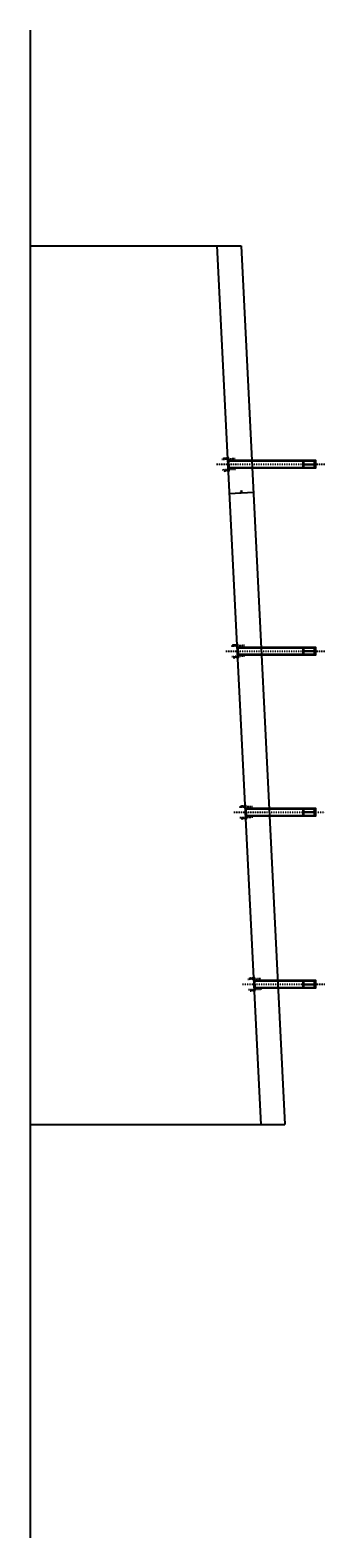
# Model space of a CAD drawing. Header units: millimetres. Extents: x -228255 to 14536, y -140109 to 119945.
# Tile 122 of 123: x -63722 to -59689, y 68814 to 89403. Entities that reach past the tile are written whole.
import ezdxf

# ---------------------------------------------------------------- set-up
doc = ezdxf.new("R2010")
doc.units = ezdxf.units.MM
doc.header["$LTSCALE"] = 2.5
for name, pattern in [('DASHDOT', [25.4, 12.7, -6.35, 0, -6.35]), ('DASHDOT2', [12.7, 6.35, -3.175, 0, -3.175]), ('DASHED2', [9.525, 6.35, -3.175])]:
    doc.linetypes.add(name, pattern=pattern)
for name, color, linetype in [('Opisy_stal', 7, 'Continuous'), ('Osie', 134, 'DASHDOT'), ('Osie_stal', 221, 'DASHDOT2'), ('Przekroj', 1, 'Continuous'), ('stal', 4, 'Continuous'), ('Stal_nw', 181, 'DASHED2'), ('Tekst', 31, 'Continuous'), ('Wymiary', 86, 'Continuous')]:
    doc.layers.add(name, color=color, linetype=linetype)
doc.styles.get("Standard").update_dxf_attribs({"font": 'romans.shx', "width": 0.65})
doc.styles.add('style3', font='romans.shx', dxfattribs={"width": 0.5})
doc.dimstyles.new('Skala_10', dxfattribs={"dimtxt": 18, "dimasz": 12, "dimexe": 10, "dimexo": 10, "dimgap": 10, "dimtad": 1, "dimdec": 0, "dimdsep": 46, "dimtxsty": 'style3', "dimblk": 'OBLIQUE', "dimcen": 0, "dimdle": 1, "dimclrd": 256, "dimclre": 256, "dimclrt": 31, "dimadec": 1, "dimazin": 0, "dimtfac": 1, "dimtdec": 0, "dimtix": 1, "dimtmove": 2, "dimatfit": 0, "dimldrblk": 'DOT', "dimfxl": 1, "dimtolj": 1, "dimtzin": 0, "dimlwd": -1, "dimlwe": -1, "dimarcsym": 0})

# ---------------------------------------------------------------- blocks, each defined once
blk = doc.blocks.new('I160PE')
for p, q in [((-41, 160), (41, 160)), ((-41, 160), (-41, 152.6)), ((-41, 152.6), (-11.5, 152.6)), ((-41, 7.4), (-11.5, 7.4)), ((-41, 7.4), (-41, 0)), ((-41, 0), (41, 0)), ((-2.5, 16.4), (-2.5, 143.6)), ((2.5, 16.4), (2.5, 143.6)), ((11.5, 152.6), (41, 152.6)), ((11.5, 7.4), (41, 7.4)), ((41, 160), (41, 152.6)), ((41, 7.4), (41, 0))]:
    blk.add_line(p, q)
for centre, start, end in [((-11.5, 143.6), 0, 90), ((-11.5, 16.4), 270, 0), ((11.5, 143.6), 90, 180), ((11.5, 16.4), 180, 270)]:
    blk.add_arc(centre, 9, start, end)
blk = doc.blocks.new('_Oblique')
at = {"color": 0, "linetype": 'ByBlock', "lineweight": -2}
blk.add_line((-0.5, -0.5), (0.5, 0.5), dxfattribs=at)
blk = doc.blocks.new('*D139')
at = {"layer": 'Defpoints', "color": 0, "ltscale": 0.5, "transparency": 16777216}
for p in [(-60997, 83092), (-60668, 83108), (-60667, 83093)]:
    blk.add_point(p, dxfattribs=at)
at = {"layer": 'Wymiary', "ltscale": 0.5, "transparency": 16777216}
for p, q in [((-60998, 83077), (-60666, 83093)), ((-60997, 83082), (-60996, 83067)), ((-60667, 83098), (-60667, 83083))]:
    blk.add_line(p, q, dxfattribs=at)
at = {"layer": 'Wymiary', "ltscale": 0.5, "transparency": 16777216, "xscale": 12, "yscale": 12, "zscale": 12}
for p, rotation in [((-60997, 83077), 182.862405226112), ((-60667, 83093), 2.862405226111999)]:
    blk.add_blockref('_Oblique', p, dxfattribs=dict(at, rotation=rotation))
at = {"layer": 'Wymiary', "color": 31, "ltscale": 0.5, "transparency": 16777216, "insert": (-60833, 83104), "char_height": 18, "attachment_point": 5, "rotation": 2.8624, "style": 'style3'}
blk.add_mtext('\\A1;330', dxfattribs=at)
blk = doc.blocks.new('_Dot')
at = {"color": 0, "linetype": 'ByBlock', "lineweight": -2}
blk.add_line((-0.5, 0), (-1, 0), dxfattribs=at)
at = {"color": 0, "linetype": 'ByBlock', "const_width": 0.5}
blk.add_lwpolyline([(-0.25, 0, 1), (0.25, 0, 1)], format="xyb", close=True, dxfattribs=at)

msp = doc.modelspace()

# ---------------------------------------------------------------- linework, layer by layer
at = {"layer": 'Opisy_stal', "ltscale": 0.5}
for p, q in [((-63721.87, 89402.71), (-63721.87, 68813.76)), ((-63721.87, 86459.24), (-60835.31, 86459.24)), ((-60835.31, 86459.24), (-60235.31, 74459.24)), ((-63721.87, 74459.24), (-60235.31, 74459.24))]:
    msp.add_line(p, q, dxfattribs=at)
at = {"layer": 'Osie', "ltscale": 0.5}
for p, q in [((-61170.96, 83474.24), (-59688.56, 83474.24)), ((-61043.46, 80924.24), (-59688.56, 80924.24)), ((-60933.46, 78724.24), (-59688.56, 78724.24)), ((-60815.96, 76374.24), (-59688.56, 76374.24))]:
    msp.add_line(p, q, dxfattribs=at)
at = {"layer": 'Osie_stal', "ltscale": 0.5}
for p, q in [((-60918.07, 83548.65), (-61097.84, 83539.66)), ((-61090.86, 83399.95), (-60911.08, 83408.94)), ((-60790.57, 80998.65), (-60970.34, 80989.66)), ((-60963.36, 80849.95), (-60783.58, 80858.94)), ((-60680.57, 78798.65), (-60860.34, 78789.66)), ((-60853.36, 78649.95), (-60673.58, 78658.94)), ((-60563.07, 76448.65), (-60742.84, 76439.66)), ((-60735.86, 76299.95), (-60556.08, 76308.94))]:
    msp.add_line(p, q, dxfattribs=at)
at = {"layer": 'Przekroj', "ltscale": 0.5}
msp.add_line((-61165.72, 86459.24), (-60565.72, 74459.24), dxfattribs=at)
at = {"layer": 'stal', "ltscale": 0.5}
for points in [[(-61020.94, 83563.53), (-61011.95, 83383.76), (-60999.96, 83384.36), (-61008.95, 83564.13)], [(-61006.96, 83524.24), (-61001.96, 83424.24), (-59818.56, 83424.24), (-59818.56, 83524.24)], [(-59818.56, 83524.24), (-59818.56, 83424.24), (-59813.56, 83424.24), (-59813.56, 83524.24)], [(-60893.44, 81013.53), (-60884.45, 80833.76), (-60872.46, 80834.36), (-60881.45, 81014.13)], [(-60879.46, 80974.24), (-60874.46, 80874.24), (-59818.56, 80874.24), (-59818.56, 80974.24)], [(-59818.56, 80974.24), (-59818.56, 80874.24), (-59813.56, 80874.24), (-59813.56, 80974.24)], [(-60783.44, 78813.53), (-60774.45, 78633.76), (-60762.46, 78634.36), (-60771.45, 78814.13)], [(-60769.46, 78774.24), (-60764.46, 78674.24), (-59818.56, 78674.24), (-59818.56, 78774.24)], [(-59818.56, 78774.24), (-59818.56, 78674.24), (-59813.56, 78674.24), (-59813.56, 78774.24)], [(-60665.94, 76463.53), (-60656.95, 76283.76), (-60644.96, 76284.36), (-60653.95, 76464.13)], [(-60651.96, 76424.24), (-60646.96, 76324.24), (-59818.56, 76324.24), (-59818.56, 76424.24)], [(-59818.56, 76424.24), (-59818.56, 76324.24), (-59813.56, 76324.24), (-59813.56, 76424.24)]]:
    msp.add_lwpolyline(points, close=True, dxfattribs=at)
at = {"layer": 'Stal_nw', "ltscale": 0.5}
for p, q in [((-61006.71, 83519.24), (-59818.56, 83519.24)), ((-61002.21, 83429.24), (-59818.56, 83429.24)), ((-60879.21, 80969.24), (-59818.56, 80969.24)), ((-60874.71, 80879.24), (-59818.56, 80879.24)), ((-60769.21, 78769.24), (-59818.56, 78769.24)), ((-60764.71, 78679.24), (-59818.56, 78679.24)), ((-60651.71, 76419.24), (-59818.56, 76419.24)), ((-60647.21, 76329.24), (-59818.56, 76329.24))]:
    msp.add_line(p, q, dxfattribs=at)

# ---------------------------------------------------------------- block references
at = {"layer": 'Przekroj', "ltscale": 0.5, "rotation": 270}
for p in [(-59988.56, 83474.24), (-59988.56, 80924.24), (-59988.56, 78724.24), (-59988.56, 76374.24)]:
    msp.add_blockref('I160PE', p, dxfattribs=at)

# ---------------------------------------------------------------- texts
at = {"layer": 'Tekst', "ltscale": 0.5, "width": 0.65}
for p in [(-61076.29, 83544.41), (-61067.95, 83377.68), (-60948.79, 80994.41), (-60940.45, 80827.68), (-60838.79, 78794.41), (-60830.45, 78627.68), (-60721.29, 76444.41), (-60712.95, 76277.68)]:
    msp.add_text('2%%C13', height=18, rotation=2.862405, dxfattribs=at).set_placement(p)

# ---------------------------------------------------------------- dimensions: what is measured, and where the dimension line sits
at = {"layer": 'Wymiary', "ltscale": 0.5}
dim = msp.add_aligned_dim(p1=(-60997.35, 83091.73), p2=(-60667.76, 83108.21), distance=-15.15, dimstyle='Skala_10', override={"dimfxl": 0}, dxfattribs=at)
dim.commit()
dim.dimension.update_dxf_attribs({"geometry": '*D139', "text_midpoint": (-60832.74, 83103.81)})

doc.saveas('drawing.dxf')
